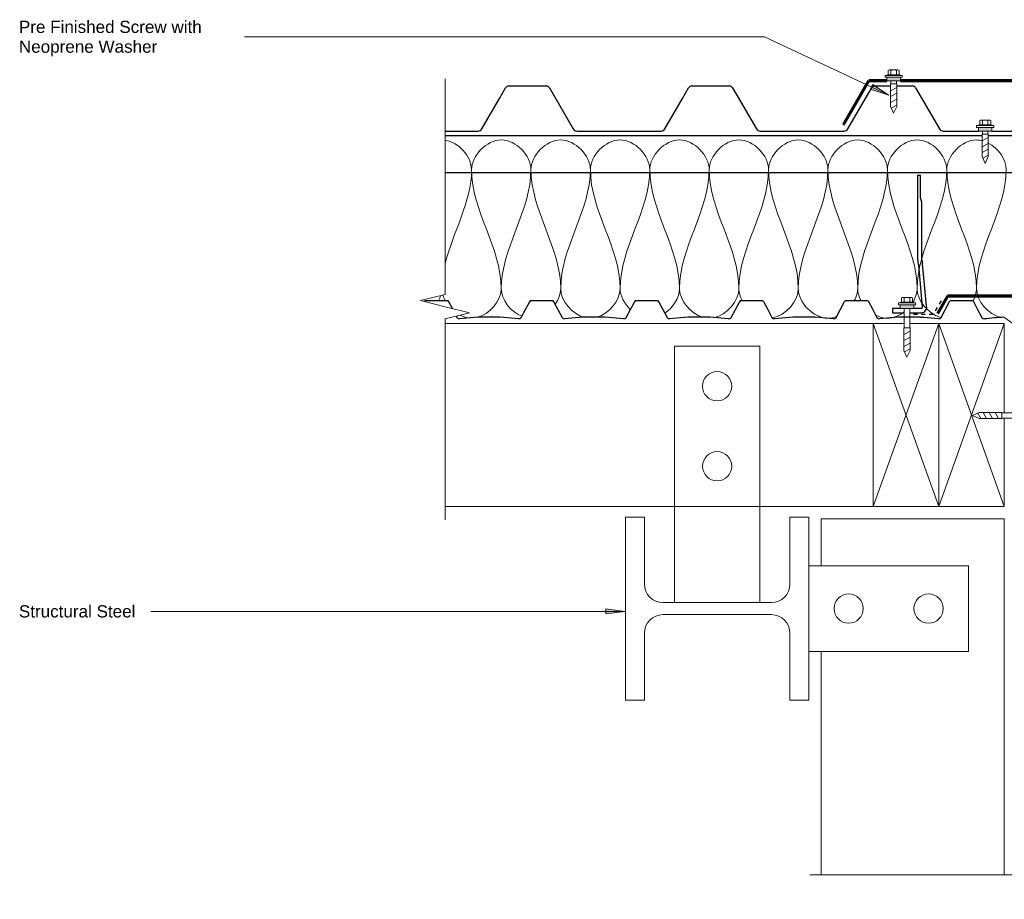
# Model space of a CAD drawing. Header units: millimetres. Extents: x -7350 to -5969, y 3961 to 4682.
# Tile 1 of 2: x -7350 to -6543, y 3961 to 4682. Entities that reach past the tile are written whole.
import ezdxf

# ---------------------------------------------------------------- set-up
doc = ezdxf.new("R2010")
doc.units = ezdxf.units.MM
doc.linetypes.add('Dash', pattern=[6.35, 3.175, -3.175])
for name, color, linetype, lineweight in [('A-DETL', 7, 'Continuous', 18), ('A-DETL-GENF', 7, 'Continuous', 9), ('A-DETL-THIN', 7, 'Continuous', 9), ('G-ANNO-TEXT', 7, 'Continuous', 9)]:
    doc.layers.add(name, color=color, linetype=linetype, lineweight=lineweight)
doc.styles.add('Arial', font='arial.ttf', dxfattribs={"height": 10})

# ---------------------------------------------------------------- blocks, each defined once
blk = doc.blocks.new('Detail-Framing-Wood1 - Standard-1892612-ASC - External Corner Detail')
at = {"layer": 'A-DETL-GENF'}
for p, q in [((0, 0), (150, -53.73)), ((0, -53.73), (150, 0))]:
    blk.add_line(p, q, dxfattribs=at)
at = {"layer": 'A-DETL-GENF', "lineweight": 18}
for p, q in [((150, -53.73), (150, 0)), ((0, -53.73), (150, -53.73))]:
    blk.add_line(p, q, dxfattribs=at)
blk = doc.blocks.new('Dimond AshGrid Section Post _ Rail System - Dimond AshGrid Section Post _ Rail System-1987204-ASC - External Corner Detail')
at = {"layer": 'A-DETL-GENF', "lineweight": 30}
for p, q in [((8.73, 112.69), (8.73, 42.96)), ((8.73, 112.69), (11.02, 112.69)), ((11.02, 94.23), (11.02, 112.69)), ((12.31, 90.57), (11.02, 94.23)), ((12.31, 42.96), (12.31, 90.57)), ((9.34, 39.11), (12.58, 4.6)), ((15.97, 5.63), (12.73, 40.14)), ((-5.5, 3.54), (-11.8, 3.54)), ((-11.8, 3.54), (-11.8, 0)), ((-11.8, 0), (-2.25, 0)), ((2.25, 0), (11.8, 0)), ((11.8, 3.54), (5.5, 3.54))]:
    blk.add_line(p, q, dxfattribs=at)
for centre, radius, start, end in [((21.95, 42.96), 13.18, 180, 197), ((21.95, 42.96), 9.64, 180, 197), ((11.8, 4.36), 4.36, 270, 17), ((11.8, 4.36), 0.816, 270, 17)]:
    blk.add_arc(centre, radius, start, end, dxfattribs=at)
blk = doc.blocks.new('Dimond AshGrid Post _ Rail Base 2 - Dimond AshGrid Post _ Rail Base 2-2120061-ASC - External Corner Detail')
at = {"layer": 'A-DETL-GENF', "lineweight": 30}
for p, q in [((289.45, 0), (-323.85, 0)), ((-323.85, 0), (-323.85, -30)), ((-323.85, -30), (-155.6, -30)), ((-150.5, -30), (289.45, -30))]:
    blk.add_line(p, q, dxfattribs=at)
blk = doc.blocks.new('bb900 - Dimond Brownbuilt 900 roofing _specify thickness and coating_-1838245-ASC - External Corner Detail')
at = {"layer": 'A-DETL-GENF', "lineweight": 30}
for p, q in [((149.98, 26.75), (155, 35.4)), ((157.58, 37), (188.4, 37)), ((190.98, 35.4), (210.48, 1.87)), ((299.95, 26.75), (304.98, 35.4)), ((307.56, 37), (338.38, 37)), ((340.96, 35.4), (360.46, 1.87)), ((449.93, 26.75), (454.96, 35.4)), ((457.53, 37), (470.39, 37)), ((475.49, 37), (488.36, 37)), ((490.93, 35.4), (510.43, 1.87)), ((135.5, 1.87), (149.98, 26.75)), ((285.48, 1.87), (299.95, 26.75)), ((435.46, 1.87), (449.93, 26.75)), ((585.43, 1.87), (599.9, 26.75)), ((105.43, 0), (132.41, 0)), ((213.58, 0), (282.38, 0)), ((363.55, 0), (432.36, 0)), ((513.53, 0), (542.43, 0)), ((553.43, 0), (582.34, 0))]:
    blk.add_line(p, q, dxfattribs=at)
for centre, radius, start, end in [((157.66, 34), 3, 91.54036, 152.18952), ((188.32, 34), 3, 27.81048, 88.45964), ((307.64, 34), 3, 91.54036, 152.18952), ((338.3, 34), 3, 27.81048, 88.45964), ((457.61, 34), 3, 91.54036, 152.18952), ((488.27, 34), 3, 27.81048, 88.45964), ((132.41, 3.5), 3.5, 270, 332.20956), ((213.58, 3.5), 3.5, 207.79044, 270), ((282.38, 3.5), 3.5, 270, 332.20956), ((363.55, 3.5), 3.5, 207.79044, 270), ((432.36, 3.5), 3.5, 270, 332.20956), ((513.53, 3.5), 3.5, 207.79044, 270), ((582.34, 3.5), 3.5, 270, 332.20956)]:
    blk.add_arc(centre, radius, start, end, dxfattribs=at)
blk = doc.blocks.new('Detail-Framing-Wood1 - Standard-V1-ASC - External Corner Detail')
at = {"layer": 'A-DETL-GENF', "lineweight": 18}
for p, q in [((73.15, 0), (0, 0)), ((0, 0), (0, -53.73)), ((150, 0), (77.65, 0)), ((150, -53.73), (150, 0)), ((0, -53.73), (150, -53.73))]:
    blk.add_line(p, q, dxfattribs=at)
at = {"layer": 'A-DETL-GENF'}
for p, q in [((0, 0), (150, -53.73)), ((0, -53.73), (150, 0))]:
    blk.add_line(p, q, dxfattribs=at)
blk = doc.blocks.new('Detail-Screws-12Gx45mmTek screw 30mm1 - Prefinished screw with neoprene washer-2084985-ASC - External Corner Detail')
at = {"layer": 'A-DETL-GENF'}
blk.add_hatch(color=256, dxfattribs=at).paths.add_polyline_path([(-5.5, 0), (5.5, 0), (5.5, 3), (-5.5, 3)])
for p, q in [((-4.5, 8.68), (-4.5, 5)), ((-4.5, 5), (-4.5, 8.68)), ((3.37, 9), (-3.38, 9)), ((-3.38, 9), (3.37, 9)), ((-2.25, 5), (-2.25, 8.68)), ((2.25, 5), (2.25, 8.68)), ((4.5, 5), (4.5, 8.68)), ((4.5, 5), (4.5, 8.68)), ((-4.5, 5), (-7, 4.5)), ((-7, 4.5), (-4.5, 5)), ((-7, 4.5), (-7, 3)), ((-7, 3), (-7, 4.5)), ((-7, 4.5), (7, 4.5)), ((-7, 3), (-5.5, 3)), ((-5.5, 3), (-7, 3)), ((5.5, 3), (-5.5, 3)), ((-5.5, 3), (-5.5, 0)), ((-5.5, 0), (5.5, 0)), ((-4.5, 5), (4.5, 5)), ((-2.25, 0), (-2.25, -15.95)), ((2.25, -15.95), (2.25, 0)), ((7, 4.5), (4.5, 5)), ((7, 4.5), (4.5, 5)), ((5.5, 3), (7, 3)), ((7, 3), (5.5, 3)), ((5.5, 0), (5.5, 3)), ((7, 3), (7, 4.5)), ((7, 4.5), (7, 3)), ((-2.25, -15.95), (-2.55, -15.95)), ((-2.55, -15.95), (-2.55, -34.45)), ((-2.25, -15.95), (2.25, -15.95)), ((2.55, -15.95), (2.25, -15.95)), ((2.55, -34.45), (2.55, -15.95)), ((-2.55, -21.48), (2.55, -18.78)), ((-2.55, -26.3), (2.55, -23.61)), ((-2.55, -31.13), (2.55, -28.43)), ((-2.55, -34.45), (0, -39.95)), ((-1.99, -35.65), (2.55, -33.25)), ((0, -39.95), (2.55, -34.45))]:
    blk.add_line(p, q, dxfattribs=at)
for centre, radius, start, end in [((-3.38, 6.87), 2.13, 90, 121.89079), ((-3.38, 6.87), 2.13, 58.10921, 121.89079), ((0, 0.96), 8.04, 73.7398, 106.2602), ((3.37, 6.87), 2.13, 58.10921, 121.89079), ((3.37, 6.87), 2.13, 58.10921, 90)]:
    blk.add_arc(centre, radius, start, end, dxfattribs=at)
blk = doc.blocks.new('Detail-Screws-12Gx45mmTek screw 30mm1 - Prefinished screw with neoprene washer-2085026-ASC - External Corner Detail')
at = {"layer": 'A-DETL-GENF'}
blk.add_hatch(color=256, dxfattribs=at).paths.add_polyline_path([(-5.5, 0), (5.5, 0), (5.5, 3), (-5.5, 3)])
for p, q in [((-4.5, 8.68), (-4.5, 5)), ((-4.5, 5), (-4.5, 8.68)), ((3.37, 9), (-3.38, 9)), ((-3.38, 9), (3.37, 9)), ((-2.25, 5), (-2.25, 8.68)), ((2.25, 5), (2.25, 8.68)), ((4.5, 5), (4.5, 8.68)), ((4.5, 5), (4.5, 8.68)), ((-4.5, 5), (-7, 4.5)), ((-7, 4.5), (-4.5, 5)), ((-7, 4.5), (-7, 3)), ((-7, 3), (-7, 4.5)), ((-7, 4.5), (7, 4.5)), ((-7, 3), (-5.5, 3)), ((-5.5, 3), (-7, 3)), ((5.5, 3), (-5.5, 3)), ((-5.5, 3), (-5.5, 0)), ((-5.5, 0), (5.5, 0)), ((-4.5, 5), (4.5, 5)), ((-2.25, 0), (-2.25, -17.99)), ((2.25, -17.99), (2.25, 0)), ((7, 4.5), (4.5, 5)), ((7, 4.5), (4.5, 5)), ((5.5, 3), (7, 3)), ((7, 3), (5.5, 3)), ((5.5, 0), (5.5, 3)), ((7, 3), (7, 4.5)), ((7, 4.5), (7, 3)), ((-2.25, -17.99), (-2.55, -17.99)), ((-2.55, -17.99), (-2.55, -36.49)), ((-2.55, -23.52), (2.55, -20.82)), ((-2.25, -17.99), (2.25, -17.99)), ((2.55, -17.99), (2.25, -17.99)), ((2.55, -36.49), (2.55, -17.99)), ((-2.55, -28.34), (2.55, -25.65)), ((-2.55, -33.16), (2.55, -30.47)), ((-2.55, -36.49), (0, -41.99)), ((-1.99, -37.69), (2.55, -35.29)), ((0, -41.99), (2.55, -36.49))]:
    blk.add_line(p, q, dxfattribs=at)
for centre, radius, start, end in [((-3.38, 6.87), 2.13, 90, 121.89079), ((-3.38, 6.87), 2.13, 58.10921, 121.89079), ((0, 0.96), 8.04, 73.7398, 106.2602), ((3.37, 6.87), 2.13, 58.10921, 121.89079), ((3.37, 6.87), 2.13, 58.10921, 90)]:
    blk.add_arc(centre, radius, start, end, dxfattribs=at)
blk = doc.blocks.new('Detail-Screws-12Gx45mmTek screw 30mm1 - Prefinished screw with neoprene washer-2067771-ASC - External Corner Detail')
at = {"layer": 'A-DETL-GENF'}
blk.add_hatch(color=256, dxfattribs=at).paths.add_polyline_path([(-5.5, 0), (5.5, 0), (5.5, 3), (-5.5, 3)])
for p, q in [((-4.5, 8.68), (-4.5, 5)), ((-4.5, 5), (-4.5, 8.68)), ((3.37, 9), (-3.38, 9)), ((-3.38, 9), (3.37, 9)), ((-2.25, 5), (-2.25, 8.68)), ((2.25, 5), (2.25, 8.68)), ((4.5, 5), (4.5, 8.68)), ((4.5, 5), (4.5, 8.68)), ((-4.5, 5), (-7, 4.5)), ((-7, 4.5), (-4.5, 5)), ((-7, 4.5), (-7, 3)), ((-7, 3), (-7, 4.5)), ((-7, 4.5), (7, 4.5)), ((-7, 3), (-5.5, 3)), ((-5.5, 3), (-7, 3)), ((5.5, 3), (-5.5, 3)), ((-5.5, 3), (-5.5, 0)), ((-5.5, 0), (5.5, 0)), ((-4.5, 5), (4.5, 5)), ((-2.25, 0), (-2.25, -2.47)), ((2.25, -2.47), (2.25, 0)), ((7, 4.5), (4.5, 5)), ((7, 4.5), (4.5, 5)), ((5.5, 3), (7, 3)), ((7, 3), (5.5, 3)), ((5.5, 0), (5.5, 3)), ((7, 3), (7, 4.5)), ((7, 4.5), (7, 3)), ((-2.25, -2.47), (-2.55, -2.47)), ((-2.55, -2.47), (-2.55, -20.97)), ((-2.55, -8), (2.55, -5.3)), ((-2.25, -2.47), (2.25, -2.47)), ((2.55, -2.47), (2.25, -2.47)), ((2.55, -20.97), (2.55, -2.47)), ((-2.55, -12.82), (2.55, -10.13)), ((-2.55, -17.65), (2.55, -14.95)), ((-2.55, -20.97), (0, -26.47)), ((-1.99, -22.17), (2.55, -19.77)), ((0, -26.47), (2.55, -20.97))]:
    blk.add_line(p, q, dxfattribs=at)
for centre, radius, start, end in [((-3.38, 6.87), 2.13, 90, 121.89079), ((-3.38, 6.87), 2.13, 58.10921, 121.89079), ((0, 0.96), 8.04, 73.7398, 106.2602), ((3.37, 6.87), 2.13, 58.10921, 121.89079), ((3.37, 6.87), 2.13, 58.10921, 90)]:
    blk.add_arc(centre, radius, start, end, dxfattribs=at)
blk = doc.blocks.new('dimondclad rib50 - Dimondclad Rib50 Cladding _specify thickness and coating_-2114538-ASC - External Corner Detail')
at = {"layer": 'A-DETL-GENF', "lineweight": 30}
for p, q in [((252.98, 0), (236.02, 0)), ((338.98, 0), (322.02, 0)), ((424.98, 0), (408.02, 0)), ((510.98, 0), (494.02, 0)), ((596.98, 0), (580.02, 0)), ((682.98, 0), (666.02, 0)), ((257.47, -6.43), (254.5, -0.92)), ((320.5, -0.92), (313.5, -13.93)), ((344, -7.42), (340.5, -0.92)), ((347.5, -13.93), (344, -7.42)), ((406.5, -0.92), (399.5, -13.93)), ((430, -7.42), (426.5, -0.92)), ((433.5, -13.93), (430, -7.42)), ((492.5, -0.92), (485.5, -13.93)), ((516, -7.42), (512.5, -0.92)), ((519.5, -13.93), (516, -7.42)), ((578.5, -0.92), (571.5, -13.93)), ((602, -7.42), (598.5, -0.92)), ((605.5, -13.93), (602, -7.42)), ((664.5, -0.92), (657.5, -13.93)), ((688, -7.42), (684.5, -0.92)), ((261.5, -13.93), (260.77, -12.58))]:
    blk.add_line(p, q, dxfattribs=at)
for centre, radius, start, end in [((236.02, -1.72), 1.72, 90, 143.69667), ((252.98, -1.72), 1.72, 27.79044, 90), ((322.02, -1.72), 1.72, 90, 152.20956), ((338.98, -1.72), 1.72, 27.79044, 90), ((408.02, -1.72), 1.72, 90, 152.20956), ((424.98, -1.72), 1.72, 27.79044, 90), ((494.02, -1.72), 1.72, 90, 152.20956), ((510.98, -1.72), 1.72, 27.79044, 90), ((580.02, -1.72), 1.72, 90, 152.20956), ((596.98, -1.72), 1.72, 27.79044, 90), ((666.02, -1.72), 1.72, 90, 152.20956), ((682.98, -1.72), 1.72, 27.79044, 90), ((263.28, -12.99), 2.01, 207.79044, 270), ((287.5, -199.01), 185.59, 82.5, 97.5), ((311.72, -12.99), 2.01, 270, 332.20956), ((349.28, -12.99), 2.01, 207.79044, 270), ((373.5, -199.01), 185.59, 82.5, 97.5), ((397.72, -12.99), 2.01, 270, 332.20956), ((435.28, -12.99), 2.01, 207.79044, 270), ((459.5, -199.01), 185.59, 82.5, 97.5), ((483.72, -12.99), 2.01, 270, 332.20956), ((521.28, -12.99), 2.01, 207.79044, 270), ((545.5, -199.01), 185.59, 82.5, 97.5), ((569.72, -12.99), 2.01, 270, 332.20956), ((607.28, -12.99), 2.01, 207.79044, 270), ((631.5, -199.01), 185.59, 82.5, 97.5), ((655.72, -12.99), 2.01, 270, 332.20956)]:
    blk.add_arc(centre, radius, start, end, dxfattribs=at)
blk = doc.blocks.new('Break Line_dimond - Break Line_dimond-2098387-ASC - External Corner Detail')
at = {"layer": 'A-DETL-GENF'}
for p, q in [((5, 20), (0, 0)), ((10, 0), (5, 20)), ((-10, 0), (-186.7, 0)), ((-5, -20), (-10, 0)), ((0, 0), (-5, -20)), ((174.52, 0), (10, 0))]:
    blk.add_line(p, q, dxfattribs=at)
blk = doc.blocks.new('Break Line_dimond - Break Line_dimond-2098336-ASC - External Corner Detail')
at = {"layer": 'A-DETL-GENF'}
for p, q in [((5, 20), (0, 0)), ((10, 0), (5, 20)), ((-10, 0), (-186.7, 0)), ((-5, -20), (-10, 0)), ((0, 0), (-5, -20)), ((174.52, 0), (10, 0))]:
    blk.add_line(p, q, dxfattribs=at)

msp = doc.modelspace()

# ---------------------------------------------------------------- hatches: boundary and pattern name
at = {"layer": 'G-ANNO-TEXT'}
for points in [[(-6637.4, 4619.93), (-6650.9, 4628.54), (-6652.67, 4624.76)], [(-6853.54, 4197.11), (-6869.41, 4199.2), (-6869.41, 4195.02)]]:
    msp.add_hatch(color=256, dxfattribs=at).paths.add_polyline_path(points)

# ---------------------------------------------------------------- linework, layer by layer
at = {"layer": 'A-DETL', "lineweight": 70}
for p, q in [((-6674.71, 4595.52), (-6653.77, 4631.52)), ((-6639.06, 4631.52), (-6653.77, 4631.52)), ((-6342.55, 4631.52), (-6628.06, 4631.52)), ((-6589.36, 4455.21), (-6597.64, 4440.97)), ((-6520.99, 4455.21), (-6589.36, 4455.21))]:
    msp.add_line(p, q, dxfattribs=at)
at = {"layer": 'A-DETL', "linetype": 'Dash', "lineweight": 30}
for p, q in [((-6594.72, 4451.44), (-6601.3, 4440.12)), ((-6601.3, 4440.12), (-6617.52, 4440.12))]:
    msp.add_line(p, q, dxfattribs=at)
at = {"layer": 'A-DETL', "lineweight": 30}
msp.add_line((-6560.98, 4437.64), (-6564.48, 4444.14), dxfattribs=at)
for centre, radius, start, end in [((-6559.21, 4438.57), 2.01, 207.79044, 270), ((-6534.98, 4252.56), 185.59, 92.57504, 97.5)]:
    msp.add_arc(centre, radius, start, end, dxfattribs=at)
at = {"layer": 'A-DETL'}
for points in [[(-7001.06, 4583.01), (-6989.83, 4581.35), (-6979.36, 4569.51), (-6979.36, 4558.87)], [(-6979.36, 4558.87), (-6979.36, 4570.34), (-6955.03, 4596.07), (-6930.69, 4570.34), (-6930.69, 4558.87)], [(-6930.69, 4558.87), (-6930.69, 4570.34), (-6906.36, 4596.07), (-6882.03, 4570.34), (-6882.03, 4558.87)], [(-6882.03, 4558.87), (-6882.03, 4570.34), (-6857.69, 4596.07), (-6833.36, 4570.34), (-6833.36, 4558.87)], [(-6833.36, 4558.87), (-6833.36, 4570.34), (-6809.03, 4596.07), (-6784.69, 4570.34), (-6784.69, 4558.87)], [(-6784.69, 4558.87), (-6784.69, 4570.34), (-6760.36, 4596.07), (-6736.03, 4570.34), (-6736.03, 4558.87)], [(-6736.03, 4558.87), (-6736.03, 4570.34), (-6711.69, 4596.07), (-6687.36, 4570.34), (-6687.36, 4558.87)], [(-6687.36, 4558.87), (-6687.36, 4570.34), (-6663.03, 4596.07), (-6638.69, 4570.34), (-6638.69, 4558.87)], [(-6638.69, 4558.87), (-6638.69, 4570.34), (-6614.36, 4596.07), (-6590.03, 4570.34), (-6590.03, 4558.87)], [(-6556.01, 4580.64), (-6547.81, 4576.31), (-6541.36, 4567.22), (-6541.36, 4558.87)], [(-6979.36, 4558.87), (-6979.36, 4532.23), (-6994.8, 4507.49), (-7001.08, 4481.62)], [(-6955.03, 4461.54), (-6955.03, 4494.98), (-6979.36, 4525.43), (-6979.36, 4558.87)], [(-6930.69, 4558.87), (-6930.69, 4525.43), (-6955.03, 4494.98), (-6955.03, 4461.54)], [(-6906.36, 4461.54), (-6906.36, 4494.98), (-6930.69, 4525.43), (-6930.69, 4558.87)], [(-6882.03, 4558.87), (-6882.03, 4525.43), (-6906.36, 4494.98), (-6906.36, 4461.54)], [(-6857.69, 4461.54), (-6857.69, 4494.98), (-6882.03, 4525.43), (-6882.03, 4558.87)], [(-6833.36, 4558.87), (-6833.36, 4525.43), (-6857.69, 4494.98), (-6857.69, 4461.54)], [(-6809.03, 4461.54), (-6809.03, 4494.98), (-6833.36, 4525.43), (-6833.36, 4558.87)], [(-6784.69, 4558.87), (-6784.69, 4525.43), (-6809.03, 4494.98), (-6809.03, 4461.54)], [(-6760.36, 4461.54), (-6760.36, 4494.98), (-6784.69, 4525.43), (-6784.69, 4558.87)], [(-6736.03, 4558.87), (-6736.03, 4525.43), (-6760.36, 4494.98), (-6760.36, 4461.54)], [(-6711.69, 4461.54), (-6711.69, 4494.98), (-6736.03, 4525.43), (-6736.03, 4558.87)], [(-6687.36, 4558.87), (-6687.36, 4525.43), (-6711.69, 4494.98), (-6711.69, 4461.54)], [(-6663.03, 4461.54), (-6663.03, 4494.98), (-6687.36, 4525.43), (-6687.36, 4558.87)], [(-6638.69, 4558.87), (-6638.69, 4525.43), (-6663.03, 4494.98), (-6663.03, 4461.54)], [(-6614.36, 4461.54), (-6614.36, 4494.98), (-6638.69, 4525.43), (-6638.69, 4558.87)], [(-6590.03, 4558.87), (-6590.03, 4525.43), (-6614.36, 4494.98), (-6614.36, 4461.54)], [(-6565.69, 4461.54), (-6565.69, 4494.98), (-6590.03, 4525.43), (-6590.03, 4558.87)], [(-6541.36, 4558.87), (-6541.36, 4525.43), (-6565.69, 4494.98), (-6565.69, 4461.54)], [(-6975.06, 4437.72), (-6964.48, 4440.23), (-6955.03, 4451.43), (-6955.03, 4461.54)], [(-6955.03, 4461.54), (-6955.03, 4452.5), (-6947.47, 4442.6), (-6938.31, 4438.8)], [(-6910.88, 4448.75), (-6908.08, 4452.71), (-6906.36, 4457.22), (-6906.36, 4461.54)], [(-6906.36, 4461.54), (-6906.36, 4451.59), (-6897.2, 4440.59), (-6886.83, 4437.85)], [(-6876.54, 4438.04), (-6866.46, 4441.07), (-6857.69, 4451.8), (-6857.69, 4461.54)], [(-6857.69, 4461.54), (-6857.69, 4455.52), (-6854.34, 4449.11), (-6849.39, 4444.38)], [(-6821, 4441.39), (-6814.12, 4446.12), (-6809.03, 4454.12), (-6809.03, 4461.54)], [(-6809.03, 4461.54), (-6809.03, 4451.79), (-6800.24, 4441.04), (-6790.14, 4438.03)], [(-6780.86, 4437.62), (-6770.1, 4439.9), (-6760.36, 4451.28), (-6760.36, 4461.54)], [(-6760.36, 4461.54), (-6760.36, 4458.21), (-6759.34, 4454.77), (-6757.59, 4451.56)], [(-6732.97, 4437.47), (-6721.9, 4439.36), (-6711.69, 4451.03), (-6711.69, 4461.54)], [(-6665.8, 4451.56), (-6664.05, 4454.77), (-6663.03, 4458.21), (-6663.03, 4461.54)], [(-6663.03, 4461.54), (-6663.03, 4458.21), (-6662, 4454.77), (-6660.26, 4451.56)], [(-6617.94, 4450.17), (-6615.7, 4453.77), (-6614.36, 4457.73), (-6614.36, 4461.54)], [(-6614.36, 4461.54), (-6614.36, 4451.59), (-6605.21, 4440.6), (-6594.85, 4437.85)], [(-6568.6, 4451.31), (-6566.77, 4454.59), (-6565.69, 4458.13), (-6565.69, 4461.54)], [(-6565.69, 4461.54), (-6565.69, 4451.41), (-6556.2, 4440.19), (-6545.6, 4437.71)], [(-7006.46, 4451.56), (-7005.73, 4452.91), (-7005.12, 4454.31), (-7004.66, 4455.72)], [(-7002.87, 4456.2), (-7002.4, 4454.63), (-7001.74, 4453.07), (-7000.92, 4451.56)], [(-6988.8, 4439.65), (-6986.23, 4438.33), (-6983.49, 4437.47), (-6980.73, 4437.26)], [(-6648.12, 4439.64), (-6645.13, 4438.11), (-6641.91, 4437.21), (-6638.69, 4437.21)], [(-6638.69, 4437.21), (-6633.83, 4437.21), (-6628.96, 4439.26), (-6624.87, 4442.47)]]:
    msp.add_open_spline(points, degree=3, dxfattribs=at)
for points, knots in [([(-6590.03, 4558.87), (-6590.03, 4570.34), (-6576.33, 4584.83), (-6562.63, 4583), (-6561.12, 4582.62)], [0, 0, 0, 0, 1.414214, 1.592456, 1.592456, 1.592456, 1.592456]), ([(-6711.69, 4461.54), (-6711.69, 4450.07), (-6697.17, 4434.72), (-6682.65, 4437.69), (-6680.38, 4438.55)], [0, 0, 0, 0, 1.414214, 1.688, 1.688, 1.688, 1.688])]:
    msp.add_open_spline(points, degree=3, knots=knots, dxfattribs=at)
at = {"layer": 'A-DETL-THIN'}
for p, q in [((-6999.5, 4451.57), (-7016.46, 4451.57)), ((-6995.02, 4445.13), (-6997.98, 4450.65)), ((-6931.98, 4450.65), (-6938.98, 4437.64)), ((-6913.5, 4451.57), (-6930.46, 4451.57)), ((-6908.48, 4444.14), (-6911.98, 4450.65)), ((-6845.98, 4450.65), (-6852.98, 4437.64)), ((-6827.5, 4451.57), (-6844.46, 4451.57)), ((-6822.48, 4444.14), (-6825.98, 4450.65)), ((-6759.98, 4450.65), (-6766.98, 4437.64)), ((-6741.5, 4451.57), (-6758.46, 4451.57)), ((-6736.48, 4444.14), (-6739.98, 4450.65)), ((-6673.98, 4450.65), (-6680.98, 4437.64)), ((-6655.5, 4451.57), (-6672.46, 4451.57)), ((-6650.48, 4444.14), (-6653.98, 4450.65)), ((-6587.98, 4450.65), (-6594.98, 4437.64)), ((-6569.5, 4451.57), (-6586.46, 4451.57)), ((-6564.48, 4444.14), (-6567.98, 4450.65)), ((-6990.98, 4437.64), (-6991.71, 4438.99)), ((-6904.98, 4437.64), (-6908.48, 4444.14)), ((-6818.98, 4437.64), (-6822.48, 4444.14)), ((-6732.98, 4437.64), (-6736.48, 4444.14)), ((-6646.98, 4437.64), (-6650.48, 4444.14)), ((-6560.98, 4437.64), (-6564.48, 4444.14)), ((-6536.04, 4432.74), (-6543.32, 4437.97)), ((-7001.07, 4432.89), (-6624.91, 4432.89)), ((-6620.41, 4432.89), (-6596.65, 4432.89)), ((-6743.13, 4414.18), (-6813.18, 4414.18)), ((-6813.18, 4414.18), (-6813.18, 4282.89)), ((-6743.13, 4282.89), (-6743.13, 4414.18)), ((-7001.07, 4282.89), (-6813.18, 4282.89)), ((-6743.13, 4282.89), (-6813.18, 4282.89)), ((-6813.18, 4282.89), (-6813.18, 4204.3)), ((-6743.13, 4282.89), (-6650.38, 4282.89)), ((-6743.13, 4204.3), (-6743.13, 4282.89)), ((-6837.75, 4274.35), (-6853.15, 4274.35)), ((-6853.15, 4274.35), (-6853.15, 4124.35)), ((-6837.75, 4219.5), (-6837.75, 4274.35)), ((-6703.15, 4274.35), (-6718.55, 4274.35)), ((-6718.55, 4274.35), (-6718.55, 4219.5)), ((-6703.15, 4234.37), (-6703.15, 4274.35)), ((-6692.92, 4272.89), (-6692.92, 4234.37)), ((-6542.92, 4272.89), (-6692.92, 4272.89)), ((-6542.92, 3981.26), (-6542.92, 4272.89)), ((-6703.15, 4234.37), (-6703.15, 4164.33)), ((-6572.21, 4234.37), (-6703.15, 4234.37)), ((-6572.21, 4164.33), (-6572.21, 4234.37)), ((-6813.18, 4204.3), (-6822.55, 4204.3)), ((-6813.18, 4204.3), (-6743.13, 4204.3)), ((-6733.75, 4204.3), (-6743.13, 4204.3)), ((-6822.55, 4194.4), (-6733.75, 4194.4)), ((-6837.75, 4124.35), (-6837.75, 4179.2)), ((-6718.55, 4179.2), (-6718.55, 4124.35)), ((-6703.15, 4124.35), (-6703.15, 4164.33)), ((-6703.15, 4164.33), (-6572.21, 4164.33)), ((-6692.92, 4164.33), (-6692.92, 3981.26)), ((-6853.15, 4124.35), (-6837.75, 4124.35)), ((-6718.55, 4124.35), (-6703.15, 4124.35))]:
    msp.add_line(p, q, dxfattribs=at)
for centre, radius, start, end in [((-7016.46, 4449.85), 1.72, 90, 144.39233), ((-6999.5, 4449.85), 1.72, 27.79044, 90), ((-6930.46, 4449.85), 1.72, 90, 152.20956), ((-6913.5, 4449.85), 1.72, 27.79044, 90), ((-6844.46, 4449.85), 1.72, 90, 152.20956), ((-6827.5, 4449.85), 1.72, 27.79044, 90), ((-6758.46, 4449.85), 1.72, 90, 152.20956), ((-6741.5, 4449.85), 1.72, 27.79044, 90), ((-6672.46, 4449.85), 1.72, 90, 152.20956), ((-6655.5, 4449.85), 1.72, 27.79044, 90), ((-6586.46, 4449.85), 1.72, 90, 152.20956), ((-6569.5, 4449.85), 1.72, 27.79044, 90), ((-6989.21, 4438.57), 2.01, 207.79044, 270), ((-6964.98, 4252.56), 185.59, 82.5, 97.5), ((-6940.76, 4438.57), 2.01, 270, 332.20956), ((-6903.21, 4438.57), 2.01, 207.79044, 270), ((-6878.98, 4252.56), 185.59, 82.5, 97.5), ((-6854.76, 4438.57), 2.01, 270, 332.20956), ((-6817.21, 4438.57), 2.01, 207.79044, 270), ((-6792.98, 4252.56), 185.59, 82.5, 97.5), ((-6768.76, 4438.57), 2.01, 270, 332.20956), ((-6731.21, 4438.57), 2.01, 207.79044, 270), ((-6706.98, 4252.56), 185.59, 82.5, 97.5), ((-6682.76, 4438.57), 2.01, 270, 332.20956), ((-6645.21, 4438.57), 2.01, 207.79044, 270), ((-6620.98, 4252.56), 185.59, 91.21738, 97.5), ((-6620.98, 4252.56), 185.59, 82.5, 89.82418), ((-6596.76, 4438.57), 2.01, 270, 332.20956), ((-6559.21, 4438.57), 2.01, 207.79044, 270), ((-6534.98, 4252.56), 185.59, 92.57504, 97.5), ((-6778.18, 4381.44), 12, 0, 180), ((-6778.18, 4381.44), 12, 180, 0), ((-6778.18, 4315.97), 11.96, 0, 180), ((-6778.18, 4315.97), 11.96, 180, 0), ((-6822.55, 4219.5), 15.2, 180, 270), ((-6733.75, 4219.5), 15.2, 270, 0), ((-6670.42, 4199.37), 11.96, 0, 180), ((-6604.94, 4199.37), 12, 0, 180), ((-6670.42, 4199.37), 11.96, 180, 0), ((-6604.94, 4199.37), 12, 180, 0), ((-6822.55, 4179.2), 15.2, 90, 180), ((-6733.75, 4179.2), 15.2, 360, 90)]:
    msp.add_arc(centre, radius, start, end, dxfattribs=at)
at = {"layer": 'G-ANNO-TEXT'}
for p, q in [((-6739.32, 4667.54), (-7165.3, 4667.54)), ((-6637.4, 4619.93), (-6739.32, 4667.54)), ((-6650.9, 4628.54), (-6652.67, 4624.76)), ((-6652.67, 4624.76), (-6637.4, 4619.93)), ((-6637.4, 4619.93), (-6650.9, 4628.54)), ((-7214.57, 4197.11), (-7242.16, 4197.11)), ((-6853.54, 4197.11), (-7214.57, 4197.11)), ((-6853.54, 4197.11), (-6869.41, 4199.2)), ((-6869.41, 4199.2), (-6869.41, 4195.02)), ((-6869.41, 4195.02), (-6853.54, 4197.11))]:
    msp.add_line(p, q, dxfattribs=at)

# ---------------------------------------------------------------- block references
at = {"layer": 'A-DETL-GENF'}
for name, p in [('Detail-Screws-12Gx45mmTek screw 30mm1 - Prefinished screw with neoprene washer-2067771-ASC - External Corner Detail', (-6633.56, 4631.52)), ('Detail-Screws-12Gx45mmTek screw 30mm1 - Prefinished screw with neoprene washer-2067771-ASC - External Corner Detail', (-6558.57, 4590.52)), ('Detail-Screws-12Gx45mmTek screw 30mm1 - Prefinished screw with neoprene washer-2084985-ASC - External Corner Detail', (-6622.66, 4445.25)), ('Break Line_dimond - Break Line_dimond-2098336-ASC - External Corner Detail', (-6515.54, 3981.26))]:
    msp.add_blockref(name, p, dxfattribs=at)
for name, p, rotation in [('Break Line_dimond - Break Line_dimond-2098387-ASC - External Corner Detail', (-7001.07, 4446.65), 270.0000000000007), ('Detail-Framing-Wood1 - Standard-1892612-ASC - External Corner Detail', (-6596.65, 4432.89), 270.0000000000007), ('Detail-Framing-Wood1 - Standard-V1-ASC - External Corner Detail', (-6542.92, 4432.89), 270.0000000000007), ('Detail-Screws-12Gx45mmTek screw 30mm1 - Prefinished screw with neoprene washer-2085026-ASC - External Corner Detail', (-6526.98, 4357.5), 269.9999999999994)]:
    msp.add_blockref(name, p, dxfattribs=dict(at, rotation=rotation))
at = {"layer": 'A-DETL-GENF', "lineweight": 30}
for name, p in [('bb900 - Dimond Brownbuilt 900 roofing _specify thickness and coating_-1838245-ASC - External Corner Detail', (-7106.51, 4590.52)), ('Dimond AshGrid Section Post _ Rail System - Dimond AshGrid Section Post _ Rail System-1987204-ASC - External Corner Detail', (-6622.66, 4441.7)), ('dimondclad rib50 - Dimondclad Rib50 Cladding _specify thickness and coating_-2114538-ASC - External Corner Detail', (-7252.48, 4451.57))]:
    msp.add_blockref(name, p, dxfattribs=at)
at = {"layer": 'A-DETL-GENF', "lineweight": 30, "rotation": 180}
msp.add_blockref('Dimond AshGrid Post _ Rail Base 2 - Dimond AshGrid Post _ Rail Base 2-2120061-ASC - External Corner Detail', (-6711.62, 4556.57), dxfattribs=at)

# ---------------------------------------------------------------- texts
at = {"layer": 'G-ANNO-TEXT', "char_height": 10, "attachment_point": 1, "style": 'Arial'}
for s, insert, width in [('Pre Finished Screw with ', (-7350.22, 4680.84), 189.1982), ('Neoprene Washer', (-7350.22, 4664.64), 140.6962), ('Structural Steel', (-7350.22, 4202.11), 118.6497)]:
    msp.add_mtext(s, dxfattribs=dict(at, insert=insert, width=width))

doc.saveas('drawing.dxf')
